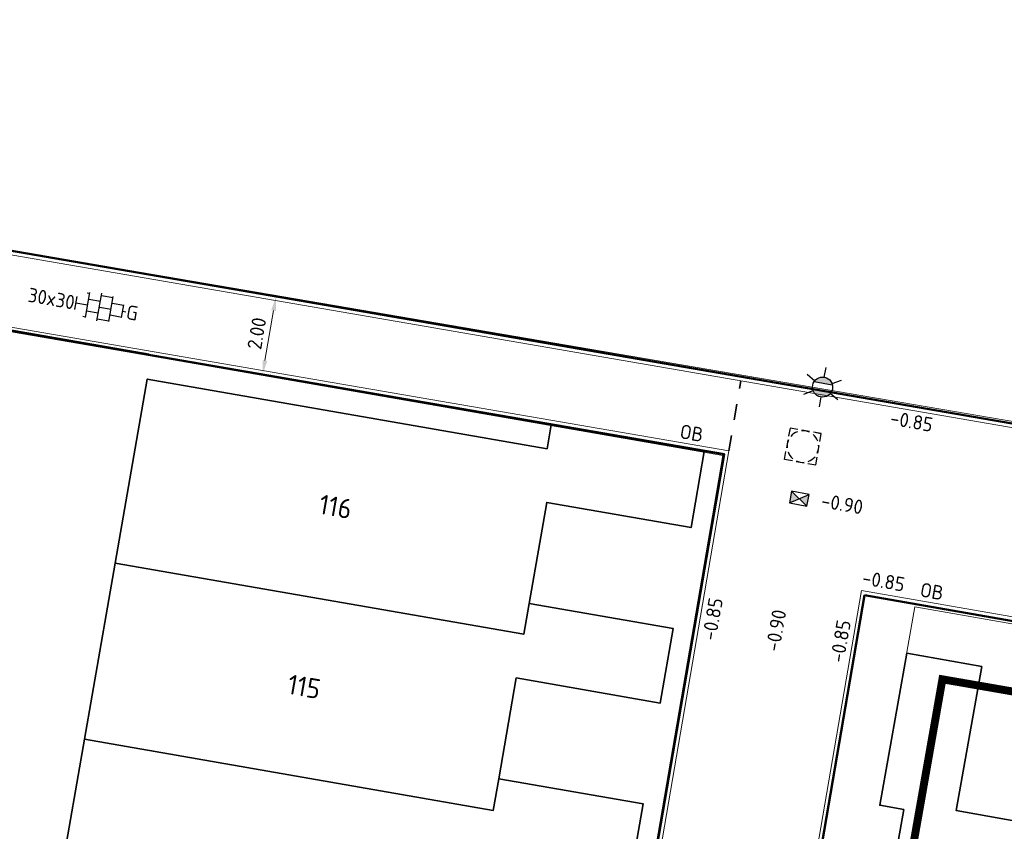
# Model space of a CAD drawing. Header units: metres. Extents: x 2514 to 227642, y 1683 to 852646.
# Tile 243 of 256: x 113905 to 113930, y 426207 to 426227. Entities that reach past the tile are written whole.
import ezdxf
from ezdxf.enums import TextEntityAlignment as Align
from ezdxf.lldxf.tags import DXFTag

# ---------------------------------------------------------------- set-up
doc = ezdxf.new("R2010")
doc.units = ezdxf.units.M
doc.linetypes.add('XX-CENTER', pattern=[8, 5, -1, 1, -1])
doc.linetypes.add('ZZ-HIDDEN-SO', pattern=[4, 2, -2])
doc.layers.get('Defpoints').update_dxf_attribs({"color": 244, "lineweight": 35})
for name, color, linetype, lineweight in [('B-WE-IE-TERREINAFSCHEIDING_KUNSTMATIG_HEKWERK-G', 252, 'IE-TERREINAFSCHEIDING-KUNSTMATIG', 18), ('B-WE-KG-GRENS_PERCEEL-GV', 252, 'KG-PERCEEL', 18), ('B-WE-OG-BEBOUWING-GV', 4, 'Continuous', 35), ('B-WE-OG-BEBOUWING_HUISNUMMER-T25-200', 7, 'Continuous', 25), ('N-WE-IE-MEUBILAIR_WEGMEUBILAIR_LICHTMAST-S', 7, 'Continuous', 25), ('N-WE-KG-WERKGRENS-G', 7, 'XX-CENTER', 35), ('N-WE-RI-HWA_KOLK-S', 150, 'Continuous', 25), ('N-WE-RI-PUT-OPHOOGTEBRENGEN-S', 7, 'Continuous', 25), ('N-WE-VH-KANTOPSLUITING-T18', 1, 'Continuous', 18), ('N-WE-VH-KANTOPSLUITING_ACHTERKANTBAND-G', 1, 'Continuous', 50), ('N-WE-VH-KANTOPSLUITING_OPSLUITBAND_100X200-G', 1, 'Continuous', 18), ('N-WE-VH-M', 7, 'Continuous', 18), ('N-WE-VH-MATERIAALGRENS-G', 7, 'ZZ-HIDDEN-SO', 35), ('N-WE-VH-NAP-T18', 1, 'Continuous', 18), ('N-WE-VH-VERHARDING_TEGEL-S', 1, 'Continuous', 25)]:
    doc.layers.add(name, color=color, linetype=linetype, lineweight=lineweight)
doc.styles.add('ISO', font='NLCS-ISO.ttf')
doc.styles.add('NLCS-ISO', font='NLCS-ISO.ttf', dxfattribs={"height": 1.8})
doc.styles.add('NLCS-ISO-M200-T18', font='NLCS-ISO.ttf', dxfattribs={"height": 0.36})
doc.styles.add('NLCS-ISO-M200-T25', font='NLCS-ISO.ttf', dxfattribs={"height": 0.5})
doc.styles.get("Standard").update_dxf_attribs({"font": 'romans'})
doc.linetypes.add('IE-TERREINAFSCHEIDING-KUNSTMATIG', pattern='A,4,[82,NLCS.SHX,S=0.75,R=90,X=0,Y=0],4,-2', length=10)
tags = doc.linetypes.add('KG-PERCEEL', pattern='A,5.5,-2,["P",Standard,S=1.8,R=0,X=-0.5,Y=-0.9],-2,5.5,-2,[5,NLCS.SHX,S=0.75,R=0,X=0,Y=0],-2', length=19).pattern_tags.tags
tags[6] = DXFTag(74, 10)
doc.dimstyles.new('NLCS-M200-T18-PIJL_L2_H1', dxfattribs={"dimscale": 0.2, "dimtxt": 2.5, "dimasz": 1.8, "dimexe": 2, "dimexo": 2, "dimgap": 0.7, "dimtad": 1, "dimzin": 0, "dimdsep": 46, "dimtxsty": 'NLCS-ISO-M200-T18', "dimcen": 0, "dimdle": 2, "dimclrd": 256, "dimclre": 256, "dimclrt": 1, "dimadec": 1, "dimazin": 0, "dimtfac": 1, "dimtdec": 3, "dimtofl": 0, "dimtmove": 0, "dimatfit": 3, "dimfxl": 2, "dimfxlon": 1, "dimtfillclr": 256, "dimtolj": 1, "dimtzin": 0, "dimlwd": -1, "dimlwe": -1, "dimarcsym": 0})

# ---------------------------------------------------------------- blocks, each defined once
blk = doc.blocks.new('SVH-TEGEL_300X300_DUN_HALFST_KL-SO')
for p, q in [((-1.84, 1.5), (-1.5, 1.5)), ((-1.5, -1.6), (-1.5, 1.6)), ((0, -1.78), (0, 1.78)), ((0, 1.5), (1.5, 1.5)), ((1.5, -1.6), (1.5, 1.6)), ((-3.08, 0.75), (-3, 0.75)), ((-3, -0.83), (-3, 0.83)), ((-3, 0), (-1.5, 0)), ((-1.5, 0.75), (0, 0.75)), ((0, 0), (1.5, 0)), ((1.5, 0.75), (3, 0.75)), ((3, -0.83), (3, 0.83)), ((3, 0), (3.39, 0)), ((-3.08, -0.75), (-3, -0.75)), ((-1.5, -0.75), (0, -0.75)), ((1.5, -0.75), (3, -0.75)), ((-1.84, -1.5), (-1.5, -1.5)), ((0, -1.5), (1.5, -1.5))]:
    blk.add_line(p, q)
at = {"style": 'NLCS-ISO'}
blk.add_attdef('FORMAAT', text='', height=1.8, dxfattribs=at).set_placement((-3.18, 0), align=Align.MIDDLE_RIGHT)
blk.add_attdef('KLEUR', text='', height=1.8, dxfattribs=at).set_placement((3.49, 0), align=Align.MIDDLE_LEFT)
at = {"style": 'NLCS-ISO', "flags": 1}
blk.add_attdef('FUNCTIE', text='', height=1.8, dxfattribs=at).set_placement((0.12, -3.58), align=Align.MIDDLE_CENTER)
blk = doc.blocks.new('SRI-PUT_OPHOOGTEBRENGEN-SO-flat-44')
at = {"layer": 'N-WE-RI-PUT-OPHOOGTEBRENGEN-S', "lineweight": -3}
for points in [[(-0.13, 0.427), (-0.327, 0.461), (-0.362, 0.264)], [(0.165, 0.375), (-0.032, 0.41)], [(0.426, 0.127), (0.461, 0.324), (0.264, 0.358)], [(-0.379, 0.166), (-0.413, -0.031)], [(0.375, -0.169), (0.409, 0.028)], [(-0.169, -0.378), (0.028, -0.413)], [(0.126, -0.43), (0.323, -0.464), (0.358, -0.267)]]:
    blk.add_lwpolyline(points, dxfattribs=at)
at = {"layer": 'N-WE-RI-PUT-OPHOOGTEBRENGEN-S'}
blk.add_lwpolyline([(-0.268, -0.361), (-0.465, -0.327), (-0.431, -0.13)], dxfattribs=at)
at = {"layer": 'N-WE-RI-PUT-OPHOOGTEBRENGEN-S', "lineweight": -3, "ltscale": 0.2}
for start, end in [(110.0972, 140.0972), (65.0925, 95.0925), (20.0925, 50.0925), (155.0972, 185.0972), (335.0925, 5.0925), (200.0972, 230.0972), (245.0972, 275.0972), (290.0925, 320.0925)]:
    blk.add_arc((-0.002, -0.002), 0.4, start, end, dxfattribs=at)
blk = doc.blocks.new('SRI-PUT_OPHOOGTEBRENGEN-SO-flat-123')
at = {"layer": 'N-WE-RI-PUT-OPHOOGTEBRENGEN-S', "lineweight": -3}
for points in [[(-0.13, 0.427), (-0.327, 0.461), (-0.362, 0.265)], [(0.165, 0.375), (-0.032, 0.41)], [(0.426, 0.126), (0.461, 0.323), (0.264, 0.358)], [(-0.379, 0.166), (-0.413, -0.031)], [(0.375, -0.169), (0.409, 0.028)], [(-0.17, -0.378), (0.027, -0.413)], [(0.126, -0.43), (0.323, -0.465), (0.357, -0.268)]]:
    blk.add_lwpolyline(points, dxfattribs=at)
at = {"layer": 'N-WE-RI-PUT-OPHOOGTEBRENGEN-S'}
blk.add_lwpolyline([(-0.268, -0.361), (-0.465, -0.326), (-0.431, -0.129)], dxfattribs=at)
at = {"layer": 'N-WE-RI-PUT-OPHOOGTEBRENGEN-S', "lineweight": -3}
for start_param, end_param in [(5.23603, 5.759628), (4.450548, 4.974147), (3.66515, 4.188748), (6.021428, 6.545027), (2.879751, 3.40335), (0.523641, 1.047239), (1.309039, 1.832638), (2.094353, 2.617952)]:
    blk.add_ellipse((-0.002, -0.002), major_axis=(-0.394, 0.069), ratio=0.999848, start_param=start_param, end_param=end_param, dxfattribs=at)
blk = doc.blocks.new('N-SRI-KOLK_STRAAT_450X300-SO')
h = blk.add_hatch(color=256)
h.dxf.hatch_style = 1
h.paths.add_polyline_path([(0, 0.75), (-1.125, 1.5), (-1.125, 0)])
h.paths.add_polyline_path([(1.125, 1.5), (0, 0.75), (1.125, 0)])
for p, q in [((-1.125, 0), (1.125, 1.5)), ((1.125, 0), (-1.125, 1.5))]:
    blk.add_line(p, q)
at = {"flags": 128}
blk.add_lwpolyline([(-1.125, 0), (1.125, 0), (1.125, 1.5), (-1.125, 1.5)], close=True, dxfattribs=at)
blk = doc.blocks.new('*D600')
at = {"layer": 'Defpoints', "color": 0, "ltscale": 0.2, "transparency": 16777216}
for p in [(113911.344, 426220.463), (113911.613, 426220.416), (113911.004, 426218.492)]:
    blk.add_point(p, dxfattribs=at)
at = {"layer": 'N-WE-VH-M', "ltscale": 0.2, "transparency": 16777216}
for p, q in [((113911.613, 426220.416), (113912.007, 426220.348)), ((113911.334, 426218.8), (113911.552, 426220.061)), ((113911.273, 426218.445), (113911.667, 426218.377))]:
    blk.add_line(p, q, dxfattribs=at)
for points in [[(113911.492, 426220.072), (113911.611, 426220.051), (113911.613, 426220.416)], [(113911.275, 426218.81), (113911.393, 426218.79), (113911.273, 426218.445)]]:
    blk.add_solid(points, dxfattribs=at)
at = {"layer": 'N-WE-VH-M', "ltscale": 0.2, "transparency": 16777216, "insert": (113911.127, 426219.485), "char_height": 0.36, "attachment_point": 5, "rotation": 80.2128, "style": 'NLCS-ISO-M200-T18'}
blk.add_mtext('\\A1;2.00', dxfattribs=at)
blk = doc.blocks.new('N-SIE-WEG_LICHTMAST-SO')
h = blk.add_hatch(color=256)
h.paths.add_polyline_path([(1.16, 0.5, 0.658505), (-1.16, 0.5)])
h.paths.add_polyline_path([(-1.16, -0.5, 0.658505), (1.16, -0.5)])
at = {"flags": 128}
for points in [[(0, 1.27), (0, 2.53)], [(-2.19, 1.27), (-1.1, 0.63)], [(1.1, 0.63), (2.19, 1.27)], [(-1.16, 0.5), (1.16, 0.5)], [(-2.19, -1.27), (-1.1, -0.63)], [(-1.16, -0.5), (1.16, -0.5)], [(2.19, -1.27), (1.1, -0.63)], [(0, -1.27), (0, -2.53)]]:
    blk.add_lwpolyline(points, dxfattribs=at)
at = {"ltscale": 0.5}
blk.add_circle((0, 0), 1.27, dxfattribs=at)
at = {"style": 'NLCS-ISO'}
blk.add_attdef('TYPE', text='', height=1.8, dxfattribs=at).set_placement((0, 2.53), align=Align.BOTTOM_CENTER)

msp = doc.modelspace()

# ---------------------------------------------------------------- linework, layer by layer
at = {"layer": 'B-WE-IE-TERREINAFSCHEIDING_KUNSTMATIG_HEKWERK-G', "ltscale": 0.2}
msp.add_lwpolyline([(113906.584, 426197.876), (113893.639, 426200.11), (113895.158, 426211.278), (113897.066, 426210.971), (113898.701, 426220.66), (113908.411, 426218.97)], dxfattribs=at)
at = {"layer": 'B-WE-KG-GRENS_PERCEEL-GV', "ltscale": 0.2}
msp.add_lwpolyline([(113905.702, 426246.52), (113905.006, 426242.667), (113905.602, 426242.559), (113902.004, 426222.083), (113933.287, 426216.736), (113933.213, 426215.731), (113951.203, 426212.58)], dxfattribs=at)
for points in [[(113919.685, 426197.609), (113922.905, 426216.396), (113899.082, 426220.543), (113895.813, 426201.766)], [(113925.562, 426196.682), (113923.635, 426185.812), (113959.511, 426179.444), (113964.295, 426206.44), (113955.396, 426207.999), (113955.351, 426207.742), (113927.756, 426212.576), (113926.867, 426207.563), (113927.472, 426207.455)]]:
    msp.add_lwpolyline(points, close=True, dxfattribs=at)
at = {"layer": 'B-WE-OG-BEBOUWING-GV'}
for points in [[(113918.462, 426216.571), (113908.36, 426218.33), (113907.551, 426213.682), (113917.872, 426211.885), (113918.007, 426212.66), (113918.452, 426215.215), (113922.099, 426214.58), (113922.433, 426216.504), (113918.568, 426217.177)], [(113917.872, 426211.885), (113907.551, 426213.682), (113906.776, 426209.232), (113917.101, 426207.434), (113917.24, 426208.233), (113917.683, 426210.778), (113921.32, 426210.145), (113921.648, 426212.026), (113918.007, 426212.66)], [(113929.444, 426211.068), (113927.548, 426211.404), (113926.867, 426207.563), (113927.472, 426207.455), (113925.681, 426197.352), (113930.31, 426196.532), (113932.138, 426206.845), (113931.34, 426206.978), (113928.799, 426207.429)], [(113917.101, 426207.434), (113906.776, 426209.232), (113906.001, 426204.781), (113916.33, 426202.982), (113916.474, 426203.81), (113916.916, 426206.351), (113920.557, 426205.717), (113920.885, 426207.599), (113917.24, 426208.233)]]:
    msp.add_lwpolyline(points, close=True, dxfattribs=at)
at = {"layer": 'N-WE-KG-WERKGRENS-G', "ltscale": 0.5, "const_width": 0.2, "flags": 128}
msp.add_lwpolyline([(113539.652, 426425.541), (113533.034, 426426.579), (113512.978, 426310.885), (113509.106, 426305.095), (113507.039, 426292.73), (113504.728, 426279.396), (113497.949, 426267.392), (113491.721, 426263.905), (113496.136, 426256.365), (113502.435, 426260.053, -0.182232), (113509.838, 426261.318, -0.126544), (113516.642, 426258.09), (113523.828, 426262.829), (113521.668, 426266.104), (113525.98, 426265.334), (113539.291, 426339.571), (113541.863, 426353.106), (113543.716, 426365.72), (113550.178, 426401.905), (113551.547, 426409.78), (113574.553, 426405.734), (113573.157, 426397.506), (113607.198, 426391.573), (113606.914, 426389.946), (113619.162, 426387.845), (113613.609, 426356.275), (113601.182, 426358.276), (113600.845, 426356.182), (113597.954, 426356.648), (113593.562, 426350.547), (113574.97, 426354.003), (113574.327, 426350.546), (113615.634, 426343.691), (113593.57, 426263.699, 0.356973), (113596.583, 426256.89), (113595.271, 426248.698), (113599.487, 426248.023), (113601.054, 426254.868), (113602.72, 426255.869), (113636.901, 426249.843), (113711.239, 426237.251), (113711.078, 426236.35), (113716.526, 426235.533), (113716.685, 426236.595), (113718.512, 426236.321), (113734.103, 426277.353), (113735.865, 426278.617), (113776.182, 426271.575), (113774.564, 426262.996), (113804.256, 426258), (113798.274, 426223.759), (113796.469, 426212.743), (113816.717, 426209.189), (113821.532, 426236.979), (113822.449, 426236.82), (113823.388, 426242.034), (113822.132, 426242.26), (113830.108, 426272.94), (113832.685, 426287.571), (113850.983, 426284.543), (113878.799, 426279.99), (113865.198, 426203.132), (113884.246, 426200.097), (113884.458, 426196.374), (113883.446, 426190.397), (113921.214, 426183.978), (113921.482, 426185.328), (113923.778, 426184.872), (113926.223, 426198.093), (113928.449, 426210.745), (113964.907, 426204.42), (113960.406, 426178.602), (113963.561, 426178.134), (113967.734, 426203.401), (113997.515, 426198.193), (113998.702, 426198.006), (113998.957, 426199.616), (114022.375, 426195.633), (114018.261, 426170.621), (114024.177, 426169.647), (114029.085, 426200.395), (114026.448, 426200.718), (114031.499, 426230.088), (114054.44, 426226.248), (114057.477, 426225.696), (114056.841, 426222.197), (114059.961, 426221.626), (114065.65, 426244.354), (114035.59, 426249.218), (114041.184, 426283.399), (114056.073, 426280.709), (114056.721, 426283.698), (114042.185, 426286.164), (114046.915, 426313.16), (114065.34, 426310.078), (114066.402, 426316.804), (114058.916, 426317.879), (114056.3, 426327.344), (114067.79, 426392.772), (114039.145, 426397.909), (113967.805, 426410.127), (113958.58, 426362.909), (114027.859, 426351.392), (114036.556, 426349.826), (114034.317, 426336.794), (114032.043, 426337.194), (114031.497, 426333.947), (114035.343, 426333.283), (114031.409, 426310.162), (113989.982, 426317.452), (113994.21, 426340.55), (114008.87, 426338.023), (114009.525, 426341.433), (113875.208, 426365.513)], format="xyb", dxfattribs=at)
at = {"layer": 'N-WE-VH-KANTOPSLUITING_ACHTERKANTBAND-G', "ltscale": 0.2, "flags": 128}
for points in [[(113903.985, 426246.873), (113899.85, 426222.445), (113933.286, 426216.678), (113933.128, 426215.772), (113952.784, 426212.329), (113957.125, 426236.008), (113938.338, 426239.311), (113938.598, 426240.788), (113903.985, 426246.873)], [(113955.364, 426207.816), (113926.485, 426212.874)]]:
    msp.add_lwpolyline(points, dxfattribs=at)
at = {"layer": 'N-WE-VH-KANTOPSLUITING_ACHTERKANTBAND-G', "ltscale": 0.2}
for points in [[(113899.073, 426220.55), (113922.936, 426216.433), (113919.34, 426195.457)], [(113926.485, 426212.874), (113923.381, 426194.764)]]:
    msp.add_lwpolyline(points, dxfattribs=at)
at = {"layer": 'N-WE-VH-KANTOPSLUITING_OPSLUITBAND_100X200-G', "ltscale": 0.2}
msp.add_line((113955.283, 426207.932), (113926.404, 426212.99), dxfattribs=at)
for points in [[(113899.735, 426222.364), (113933.171, 426216.596), (113933.012, 426215.69), (113952.865, 426212.213), (113957.242, 426236.089), (113938.454, 426239.392)], [(113898.991, 426220.665), (113923.051, 426216.515), (113919.439, 426195.44)], [(113926.404, 426212.99), (113923.384, 426195.372)]]:
    msp.add_lwpolyline(points, dxfattribs=at)
at = {"layer": 'N-WE-VH-MATERIAALGRENS-G', "ltscale": 0.2, "flags": 128}
msp.add_lwpolyline([(113923.051, 426216.515), (113923.357, 426218.289)], dxfattribs=at)

# ---------------------------------------------------------------- block references
at = {"layer": 'N-WE-IE-MEUBILAIR_WEGMEUBILAIR_LICHTMAST-S', "xscale": 0.2, "yscale": 0.2, "zscale": 0.2, "rotation": 350.1566500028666}
msp.add_blockref('N-SIE-WEG_LICHTMAST-SO', (113925.422, 426218.129), dxfattribs=at)
at = {"layer": 'N-WE-RI-HWA_KOLK-S', "ltscale": 0.2, "xscale": 0.2, "yscale": 0.2, "zscale": 0.2, "rotation": 349.9328181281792}
msp.add_blockref('N-SRI-KOLK_STRAAT_450X300-SO', (113924.805, 426215.161), dxfattribs=at)
at = {"layer": 'N-WE-RI-PUT-OPHOOGTEBRENGEN-S', "ltscale": 0.2}
for name in ['SRI-PUT_OPHOOGTEBRENGEN-SO-flat-44', 'SRI-PUT_OPHOOGTEBRENGEN-SO-flat-123']:
    msp.add_blockref(name, (113924.926, 426216.628), dxfattribs=at)
at = {"layer": 'N-WE-VH-VERHARDING_TEGEL-S', "xscale": 0.2, "yscale": 0.2, "zscale": 0.2, "rotation": 350.0135621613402}
msp.add_blockref('SVH-TEGEL_300X300_DUN_HALFST_KL-SO', (113907.15, 426220.151), dxfattribs=at).add_auto_attribs({'FORMAAT': '30x30', 'KLEUR': 'G'})

# ---------------------------------------------------------------- texts
at = {"layer": 'B-WE-OG-BEBOUWING_HUISNUMMER-T25-200', "style": 'NLCS-ISO-M200-T25'}
for s, p in [('116', (113913.119, 426215.107)), ('115', (113912.327, 426210.558))]:
    msp.add_text(s, height=0.5, rotation=350, dxfattribs=at).set_placement(p, align=Align.MIDDLE)
at = {"layer": 'N-WE-VH-KANTOPSLUITING-T18', "style": 'NLCS-ISO-M200-T18'}
for p in [(113921.794, 426216.84), (113927.863, 426212.841)]:
    msp.add_text('OB', height=0.36, rotation=350.05, dxfattribs=at).set_placement(p)
at = {"layer": 'N-WE-VH-NAP-T18', "style": 'ISO'}
for s, rotation, p in [('-0.85', 350.05, (113927.109, 426217.179)), ('-0.90', 350.05, (113925.365, 426215.091)), ('-0.85', 350.05, (113926.401, 426213.143)), ('-0.85', 80.1086, (113922.723, 426211.705)), ('-0.90', 80.1086, (113924.329, 426211.426)), ('-0.85', 80.1086, (113925.957, 426211.144))]:
    msp.add_text(s, height=0.36, rotation=rotation, dxfattribs=at).set_placement(p)

# ---------------------------------------------------------------- dimensions: what is measured, and where the dimension line sits
at = {"layer": 'N-WE-VH-M', "ltscale": 0.2}
dim = msp.add_aligned_dim(p1=(113911.004, 426218.492), p2=(113911.344, 426220.463), distance=-0.272, dimstyle='NLCS-M200-T18-PIJL_L2_H1', override={"dimclrt": 256}, dxfattribs=at)
dim.commit()
dim.dimension.update_dxf_attribs({"geometry": '*D600', "text_midpoint": (113911.127, 426219.485)})

doc.saveas('drawing.dxf')
